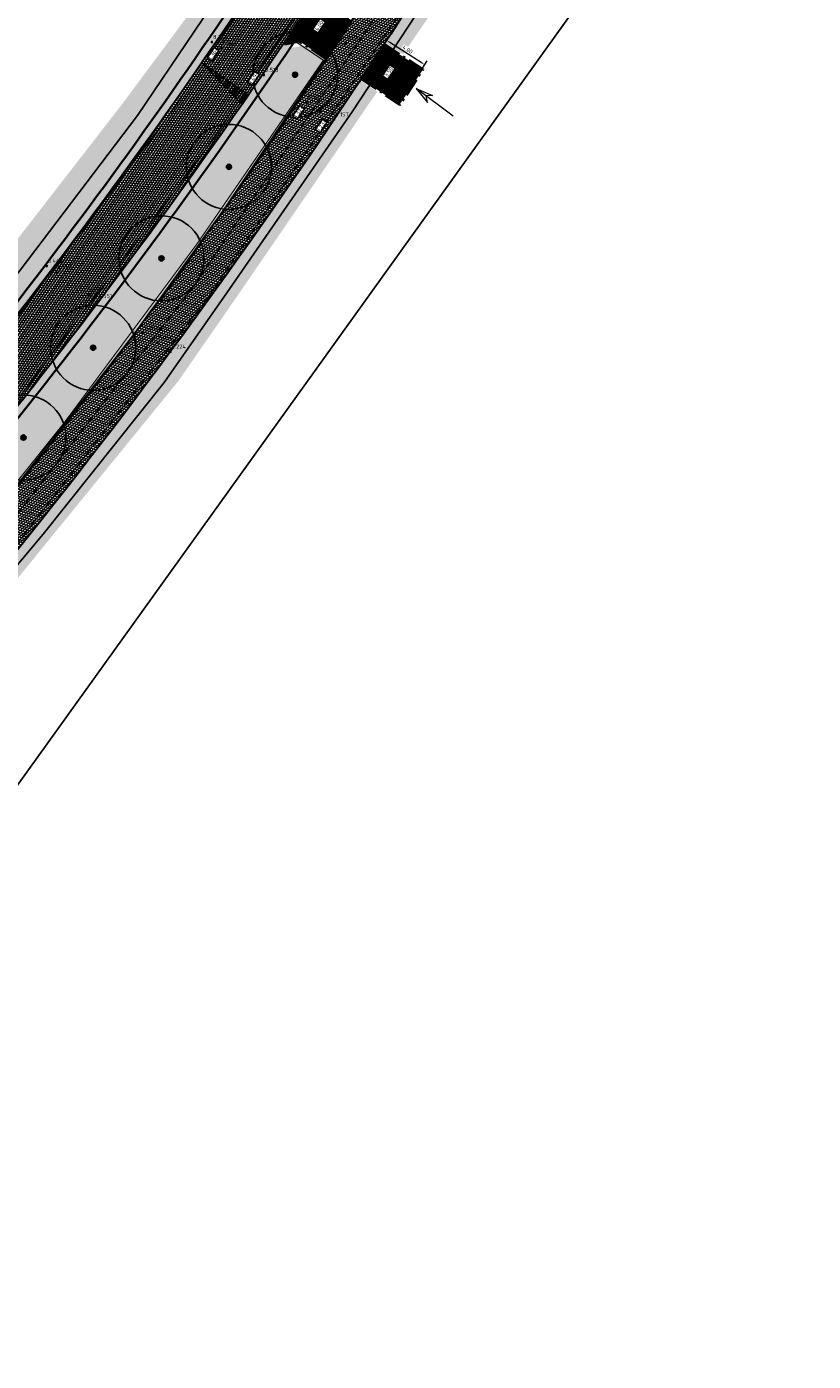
# Model space of a CAD drawing. Header units: metres. Extents: x 157685 to 160831, y 403691 to 406312.
# Tile 57 of 134: x 159515 to 159585, y 404502 to 404619. Entities that reach past the tile are written whole.
import ezdxf

# ---------------------------------------------------------------- set-up
doc = ezdxf.new("R2010")
doc.units = ezdxf.units.M
doc.header["$PDMODE"] = 35
for name, pattern in [('VH-OPSLUITBAND_120X250', [26, 16, -4, 2, -4]), ('VW-1-3_STREEP', [4, 1, -3]), ('VW-30-270_STREEP', [3, 0.3, -2.7])]:
    doc.linetypes.add(name, pattern=pattern)
doc.layers.get('Defpoints').update_dxf_attribs({"color": 171})
for name, color, linetype, lineweight in [('B-WE-GR-BOOM-S (ingemeten)', 90, 'Continuous', 25), ('B-WE-OG-HOOGTEPUNT-S', 7, 'Continuous', 25), ('B-WE-OG-HOOGTEPUNT-T18', 10, 'Continuous', 18), ('B-WE-OG-TOPOGRAFIE_INRIT-G', 10, 'Continuous', 18), ('N-WE-GR-DOORWORTELBARE RUIMTE-G', 80, 'Continuous', 35), ('N-WE-GR-GRAS-A', 62, 'Continuous', 18), ('N-WE-GW-HOOGTE_AFWERKHOOGTE-T25', 7, 'Continuous', 25), ('N-WE-VH-GESLOTENVERHARDING_ASFALT-A-200', 253, 'Continuous', 18), ('N-WE-VH-HALFVERHARDING_GESTABILISEERD GRAS-A-200', 190, 'Continuous', 18), ('N-WE-VH-HALFVERHARDING_GRASBETONSTEEN-G', 7, 'Continuous', 35), ('N-WE-VH-KANTOPSLUITING_OPSLUITBAND_120X250-G', 4, 'VH-OPSLUITBAND_120X250', 35), ('N-WE-VH-KANTVERHARDING-G', 7, 'Continuous', 30), ('N-WE-VH-M', 7, 'Continuous', 18), ('N-WE-VH-OPENVERHARDING_BETONSTRAATSTEEN-A-200', 252, 'Continuous', 18), ('N-WE-VH-VERHARDING_ASFALT-A', 252, 'Continuous', 18), ('N-WE-VW-MARKERING_LANGS_STREEP_13_010-G', 7, 'VW-1-3_STREEP', 13), ('N-WE-VW-MARKERING_LANGS_STREEP_30270_010-G', 7, 'VW-30-270_STREEP', 13), ('N-WE-VW-MARKERING_LANGS_STREEP_DOORGETROKKEN_010-G', 7, 'Continuous', 13)]:
    doc.layers.add(name, color=color, linetype=linetype, lineweight=lineweight)
doc.layers.add('Iv-a-afwateringsprofiel', color=5, linetype='Continuous')
doc.styles.add('NLCS-ISO', font='NLCS-ISO.TTF')
doc.styles.add('NLCS-ISO-M200-T18', font='NLCS-ISO.TTF', dxfattribs={"height": 0.36})
doc.dimstyles.new('NLCS-M200-T18-PIJL_L2_H2', dxfattribs={"dimscale": 0.2, "dimtxt": 0.36, "dimasz": 1.8, "dimexe": 2, "dimexo": 2, "dimgap": 0.7, "dimtad": 1, "dimzin": 0, "dimdsep": 46, "dimtxsty": 'NLCS-ISO-M200-T18', "dimcen": 0, "dimdle": 2, "dimclrd": 256, "dimclre": 256, "dimclrt": 256, "dimazin": 0, "dimtfac": 1, "dimtofl": 0, "dimtmove": 0, "dimatfit": 3, "dimfxl": 2, "dimfxlon": 1, "dimtfill": 1, "dimtfillclr": 256, "dimtolj": 1, "dimtzin": 0, "dimlwd": -1, "dimlwe": -1, "dimarcsym": 0})
pattern_1 = [(0, (0, 0), (1, 1), [0.12, -0.8]), (45, (0.4, 0.2), (-0.1131370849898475, 1.866761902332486), [0.12, -0.8]), (29.99999999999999, (0.08, 0.12), (0.2274613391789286, 1.286025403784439), [0.12, -0.8]), (15, (0.32, 0.48), (0.3856270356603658, 0.7244941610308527), [0.12, -0.8]), (135, (0.16, 2), (-0.02828427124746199, -0.6505382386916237), [0.12, -0.8]), (150, (1.2, 0.4), (0.2156921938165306, -0.5864101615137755), [0.12, -0.8]), (165, (0.24, 0.04), (0.1434520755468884, -0.7010146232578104), [0.12, -0.8]), (85, (0.4, 0.4), (-0.872677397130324, 1.040016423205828), [0.12, -0.8]), (99.99999999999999, (0, 0), (-1.112117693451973, 0.7787131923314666), [0.12, -0.7999999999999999])]
pattern_2 = [(0, (0, 0), (0.1875, 0.1875), [0.1875, -0.1875]), (90, (0.09375, 0.09375), (-0.1875, 0.1875), [0.1875, -0.1875])]

# ---------------------------------------------------------------- blocks, each defined once
blk = doc.blocks.new('inrit')
at = {"linetype": 'Continuous'}
for p, q in [((0, 0), (4.063885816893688, -4.547473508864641e-13)), ((4.063885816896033, 8.682832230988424e-11), (2.532355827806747, 0.380481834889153)), ((2.532355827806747, 0.380481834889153), (2.971105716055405, 6.652101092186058e-11)), ((4.063885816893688, -4.547473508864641e-13), (2.532355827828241, -0.3804818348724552)), ((2.532355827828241, -0.3804818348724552), (2.971105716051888, -6.438938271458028e-11))]:
    blk.add_line(p, q, dxfattribs=at)
blk = doc.blocks.new('*D781')
at = {"layer": 'Defpoints', "color": 0, "transparency": 16777216}
for p in [(159548.4612509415, 404616.7183024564), (159548.4612509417, 404616.7183024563), (159546.5204969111, 404613.8056621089)]:
    blk.add_point(p, dxfattribs=at)
at = {"layer": 'N-WE-VH-M', "transparency": 16777216}
for p, q in [((159546.720117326, 404614.1052479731), (159548.2616305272, 404616.418716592)), ((159548.4612509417, 404616.7183024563), (159548.7941241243, 404616.4965019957)), ((159546.5204969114, 404613.8056621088), (159546.853370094, 404613.5838616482))]:
    blk.add_line(p, q, dxfattribs=at)
for points in [[(159548.2116995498, 404616.4519866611), (159548.3115615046, 404616.385446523), (159548.4612509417, 404616.7183024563)], [(159546.6701863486, 404614.1385180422), (159546.7700483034, 404614.0719779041), (159546.5204969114, 404613.8056621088)]]:
    blk.add_solid(points, dxfattribs=at)
at = {"layer": 'N-WE-VH-M', "transparency": 16777216, "insert": (159547.2245753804, 404615.4394226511), "char_height": 0.36, "attachment_point": 5, "rotation": 56.323637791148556, "style": 'NLCS-ISO-M200-T18', "bg_fill": 3, "box_fill_scale": 1.1, "bg_fill_color": 256, "bg_fill_true_color": 13158600, "bg_fill_transparency": 0}
blk.add_mtext('\\A1;3.50', dxfattribs=at)
blk = doc.blocks.new('*D782')
at = {"layer": 'Defpoints', "color": 0, "transparency": 16777216}
for p in [(159546.6201139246, 404617.6085476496), (159547.0318630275, 404618.2506402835), (159549.9866744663, 404615.4497029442)]:
    blk.add_point(p, dxfattribs=at)
at = {"layer": 'N-WE-VH-M', "transparency": 16777216}
for p, q in [((159546.8360365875, 404617.9452632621), (159547.2477856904, 404618.587355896)), ((159550.0953795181, 404616.2861259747), (159547.3349070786, 404618.0563098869)), ((159550.2025971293, 404615.7864185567), (159550.6143462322, 404616.4285111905))]:
    blk.add_line(p, q, dxfattribs=at)
for points in [[(159547.3672954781, 404618.1068172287), (159547.3025186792, 404618.0058025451), (159547.0318630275, 404618.2506402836)], [(159550.1277679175, 404616.3366333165), (159550.0629911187, 404616.2356186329), (159550.3984235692, 404616.0917955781)]]:
    blk.add_solid(points, dxfattribs=at)
at = {"layer": 'N-WE-VH-M', "transparency": 16777216, "insert": (159548.8878814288, 404617.4405904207), "char_height": 0.36, "attachment_point": 5, "rotation": 327.3295218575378, "style": 'NLCS-ISO-M200-T18', "bg_fill": 3, "box_fill_scale": 1.1, "bg_fill_color": 256, "bg_fill_true_color": 13158600, "bg_fill_transparency": 0}
blk.add_mtext('\\A1;4.00', dxfattribs=at)
blk = doc.blocks.new('*D783')
at = {"layer": 'Defpoints', "color": 0, "transparency": 16777216}
for p in [(159542.4052390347, 404621.049602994), (159542.4528786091, 404621.0178597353), (159540.1872344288, 404617.7208711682)]:
    blk.add_point(p, dxfattribs=at)
at = {"layer": 'N-WE-VH-M', "transparency": 16777216}
for p, q in [((159542.4528786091, 404621.0178597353), (159542.7857517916, 404620.7960592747)), ((159540.4344944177, 404617.9887137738), (159542.2532581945, 404620.718273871)), ((159540.2348740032, 404617.6891279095), (159540.5677471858, 404617.4673274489))]:
    blk.add_line(p, q, dxfattribs=at)
for points in [[(159542.2033272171, 404620.75154394), (159542.3031891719, 404620.6850038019), (159542.4528786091, 404621.0178597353)], [(159540.3845634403, 404618.0219838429), (159540.4844253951, 404617.9554437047), (159540.2348740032, 404617.6891279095)]]:
    blk.add_solid(points, dxfattribs=at)
at = {"layer": 'N-WE-VH-M', "transparency": 16777216, "insert": (159541.0775777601, 404619.5309341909), "char_height": 0.36, "attachment_point": 5, "rotation": 56.323637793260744, "style": 'NLCS-ISO-M200-T18', "bg_fill": 3, "box_fill_scale": 1.1, "bg_fill_color": 256, "bg_fill_true_color": 13158600, "bg_fill_transparency": 0}
blk.add_mtext('\\A1;4.00', dxfattribs=at)
blk = doc.blocks.new('SGR-BOOM_01')
at = {"ltscale": 0.1}
h = blk.add_hatch(color=256, dxfattribs=at)
edge = h.paths.add_edge_path()
edge.add_arc((7.366995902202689e-12, -5.115907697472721e-12), 0.15, 0, 360)
for centre, radius in [((0, 0), 2.5), ((7.366995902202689e-12, -5.115907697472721e-12), 0.04499999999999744)]:
    blk.add_circle(centre, radius)
blk.add_circle((7.366995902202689e-12, -5.115907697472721e-12), 0.15, dxfattribs=at)
blk = doc.blocks.new('SOG-HOOGTEPUNT-SO')
for p, q in [((-0.5, 0), (0.5, 0)), ((0, 0.5), (0, -0.5))]:
    blk.add_line(p, q)
blk = doc.blocks.new('*U876')
h = blk.add_hatch()
h.set_pattern_fill('AMO-BODEM_LEEM', color=256, scale=0.1, angle=135, pattern_type=2)
h.set_pattern_definition([(270, (2.000263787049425, -1.52950818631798), (0.25, -5.551115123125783e-17), [])])
h.paths.add_polyline_path([(5.000263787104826, 0), (5.000263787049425, -1), (0, 0)])
blk.add_lwpolyline([(5.000263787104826, 0), (5.000263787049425, -1), (0, 0)], close=True)

msp = doc.modelspace()

# ---------------------------------------------------------------- hatches: boundary and pattern name
at = {"layer": 'N-WE-GR-GRAS-A'}
h = msp.add_hatch(dxfattribs=at)
h.set_pattern_fill('AGR-GRAS_01-SO', color=256, scale=0.04, pattern_type=2)
h.set_pattern_definition(pattern_1)
h.paths.add_polyline_path([(159579.2250882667, 404669.007062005), (159579.4548592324, 404669.4049986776), (159577.3377705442, 404670.5444920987), (159569.9460748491, 404656.8453149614, -0.02051645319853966), (159546.911297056, 404618.0514843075), (159548.4815687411, 404617.0051789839), (159551.219, 404620.997), (159553.19, 404623.871), (159558.2951053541, 404632.7238371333), (159563.1091536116, 404641.0719479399), (159567.4356162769, 404648.5745295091), (159573.9518196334, 404659.8743721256)])
edge = h.paths.add_edge_path()
edge.add_line((159453.6258340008, 404499.9359977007), (159455.8691789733, 404497.994507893))
edge.add_line((159455.8691789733, 404497.994507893), (159456.78, 404499.98))
edge.add_line((159456.78, 404499.98), (159469.978729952, 404516.1753514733))
edge.add_line((159469.978729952, 404516.1753514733), (159495.9865078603, 404548.0878995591))
edge.add_line((159495.9865078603, 404548.0878995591), (159508.1128762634, 404562.9674219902))
edge.add_line((159508.1128762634, 404562.9674219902), (159515.4765263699, 404572.0029051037))
edge.add_line((159515.4765263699, 404572.0029051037), (159522.2517508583, 404580.3163672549))
edge.add_line((159522.2517508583, 404580.3163672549), (159528.657193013, 404588.1760921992))
edge.add_line((159528.657193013, 404588.1760921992), (159533.5569171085, 404595.2398400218))
edge.add_line((159533.5569171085, 404595.2398400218), (159543.9979499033, 404610.4661607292))
edge.add_line((159543.9979499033, 404610.4661607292), (159545.4164796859, 404612.5658099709))
edge.add_line((159545.4164796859, 404612.5658099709), (159546.2194060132, 404613.7058706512))
edge.add_line((159546.2194060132, 404613.7058706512), (159544.717494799, 404614.7066259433))
edge.add_arc((159085.911567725, 404918.0168982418), 550.0000000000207, 320.30704774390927, 326.5318590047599, ccw=False)
edge.add_line((159509.1245346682, 404566.7466538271), (159459.2459142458, 404506.652526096))
edge.add_arc((158612.8199803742, 405209.1930149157), 1099.99999998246, 319.8508843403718, 320.3070477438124, ccw=False)
h = msp.add_hatch(dxfattribs=at)
h.set_pattern_fill('AGR-GRAS_01-SO', color=256, scale=0.04, pattern_type=2)
h.set_pattern_definition(pattern_1)
edge = h.paths.add_edge_path()
edge.add_line((159496.0445879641, 404576.8292112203), (159500.2259648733, 404577.2797192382))
edge.add_line((159500.2259648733, 404577.2797192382), (159509.5451644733, 404588.938825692))
edge.add_arc((159127.9655810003, 404894.3210877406), 488.7343905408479, 321.3293351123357, 329.9715574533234)
edge.add_line((159551.1006189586, 404649.7438113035), (159550.5647451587, 404651.2094726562))
edge.add_line((159550.5647451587, 404651.2094726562), (159549.8952221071, 404652.3636053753))
edge.add_line((159549.8952221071, 404652.3636053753), (159548.3235429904, 404653.8850053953))
edge.add_line((159548.3235429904, 404653.8850053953), (159548.3095181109, 404653.8611360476))
edge.add_line((159548.3095181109, 404653.8611360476), (159547.668, 404650.844))
edge.add_line((159547.668, 404650.844), (159547.159, 404648.909))
edge.add_line((159547.159, 404648.909), (159545.895, 404646.406))
edge.add_line((159545.895, 404646.406), (159542.6197639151, 404640.764674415))
edge.add_line((159542.6197639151, 404640.764674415), (159538.919, 404634.669))
edge.add_line((159538.919, 404634.669), (159535.7032475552, 404629.25808141))
edge.add_line((159535.7032475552, 404629.25808141), (159531.689, 404623.373))
edge.add_line((159531.689, 404623.373), (159527.7748040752, 404618.0830172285))
edge.add_line((159527.7748040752, 404618.0830172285), (159523.6685, 404612.5625))
edge.add_line((159523.6685, 404612.5625), (159513.007, 404598.8095))
edge.add_line((159513.007, 404598.8095), (159505.6242187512, 404588.969957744))
edge.add_line((159505.6242187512, 404588.969957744), (159501.8665504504, 404584.0444514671))
edge.add_line((159501.8665504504, 404584.0444514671), (159498.3902097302, 404580.052135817))
edge.add_line((159498.3902097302, 404580.052135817), (159497.371, 404579.134))
edge.add_line((159497.371, 404579.134), (159496.0445879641, 404576.8292112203))
h = msp.add_hatch(dxfattribs=at)
h.set_pattern_fill('AGR-GRAS_01-SO', color=256, scale=0.04, pattern_type=2)
h.set_pattern_definition(pattern_1)
edge = h.paths.add_edge_path()
edge.add_arc((159121.4782948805, 404899.1231978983), 503.2000000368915, 321.3644282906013, 325.9740627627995)
edge.add_line((159538.522578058, 404617.5485081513), (159539.844095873, 404617.8096759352))
edge.add_line((159539.844095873, 404617.8096759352), (159541.7386492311, 404616.5472948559))
edge.add_arc((159085.9115677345, 404918.0168982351), 546.4999999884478, 320.3070477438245, 326.52061150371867, ccw=False)
edge.add_line((159506.4313612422, 404568.982009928), (159502.4136135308, 404564.1413980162))
edge.add_line((159502.4136135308, 404564.1413980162), (159499.6694688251, 404566.3330759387))
edge.add_line((159499.6694688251, 404566.3330759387), (159514.544415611, 404584.9428917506))
at = {"layer": 'N-WE-VH-GESLOTENVERHARDING_ASFALT-A-200', "true_color": 0xcf7363}
h = msp.add_hatch(dxfattribs=at)
h.set_pattern_fill('AVH-ASFALT-SO', color=23, scale=0.2, angle=90, pattern_type=2)
h.set_pattern_definition([(162.0033148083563, (158890.0418720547, 404357.8260220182), (-0.0617923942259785, -0.1902148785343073), []), (222.0033148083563, (158890.0418720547, 404357.8260220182), (0.1338347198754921, -0.1486212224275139), [])])
edge = h.paths.add_edge_path()
edge.add_line((159253.1060315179, 404346.7421801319), (159251.5295873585, 404349.8670519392))
edge.add_line((159251.5295873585, 404349.8670519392), (159247.4561724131, 404347.8120840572))
edge.add_arc((159181.4707240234, 404478.610289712), 146.5000000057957, 287.0872649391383, 296.7701601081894, ccw=False)
edge.add_line((159224.5165077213, 404338.5770418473), (159183.3511629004, 404325.9229432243))
edge.add_arc((159166.7498879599, 404379.9289398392), 56.50000000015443, 251.76502299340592, 287.08726493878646, ccw=False)
edge.add_line((159149.0702026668, 404326.2663017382), (159006.9274350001, 404373.096638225))
edge.add_arc((158977.6699027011, 404284.2920955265), 93.50000000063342, 71.76502299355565, 102.0033148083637)
edge.add_line((158958.224868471, 404375.7477713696), (158896.1344402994, 404362.5462889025))
edge.add_line((158896.1344402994, 404362.5462889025), (158896.0895711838, 404358.9585128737))
edge.add_line((158896.0895711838, 404358.9585128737), (158958.9527574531, 404372.3242968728))
edge.add_arc((158977.6699027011, 404284.2920955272), 89.99999999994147, 71.76502299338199, 102.00331480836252, ccw=False)
edge.add_line((159005.8322332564, 404369.7724040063), (159147.975000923, 404322.9420675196))
edge.add_arc((159166.7498879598, 404379.9289398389), 59.99999999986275, 251.7650229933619, 287.0872649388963)
edge.add_line((159184.3795604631, 404322.5774390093), (159225.5449052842, 404335.2315376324))
edge.add_arc((159181.470724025, 404478.6102897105), 150.0000000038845, 287.0872649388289, 291.9126172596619)
edge.add_arc((159238.5691145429, 404336.6639132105), 3.000000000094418, 26.937080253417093, 111.9126172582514, ccw=False)
edge.add_line((159241.2436281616, 404338.0229484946), (159241.6854861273, 404337.1533940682))
edge.add_line((159241.6854861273, 404337.1533940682), (159243.4758799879, 404338.0448847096))
edge.add_line((159243.4758799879, 404338.0448847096), (159243.2497899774, 404338.4898185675))
edge.add_arc((159245.9243035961, 404339.8488538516), 2.999999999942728, 114.9144922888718, 206.9370802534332, ccw=False)
edge.add_arc((159181.4707239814, 404478.6102897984), 150.0000001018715, 294.9144922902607, 296.7701601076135)
edge.add_line((159249.0326165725, 404344.6872122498), (159253.1060315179, 404346.7421801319))
edge = h.paths.add_edge_path()
edge.add_line((159369.5069096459, 404414.1288596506), (159372.0303652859, 404411.7035407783))
edge.add_line((159372.0303652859, 404411.7035407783), (159405.9060386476, 404446.9499407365))
edge.add_arc((158612.8199803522, 405209.1930149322), 1100.000000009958, 316.1360561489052, 320.3070477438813)
edge.add_line((159459.2459142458, 404506.652526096), (159509.1245346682, 404566.7466538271))
edge.add_arc((159085.911567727, 404918.0168982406), 549.9999999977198, 320.3070477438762, 331.3138853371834)
edge.add_line((159568.4059524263, 404654.0108969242), (159565.0310872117, 404655.1352974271))
edge.add_arc((159085.9115677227, 404918.0168982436), 546.5000000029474, 320.3070477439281, 331.24746020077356, ccw=False)
edge.add_line((159506.4313612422, 404568.982009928), (159456.5527408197, 404508.8878821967))
edge.add_arc((158612.8199803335, 405209.1930149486), 1096.500000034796, 316.1360561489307, 320.3070477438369, ccw=False)
edge.add_line((159403.3825830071, 404449.3752596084), (159369.5069096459, 404414.1288596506))
at = {"layer": 'N-WE-VH-HALFVERHARDING_GESTABILISEERD GRAS-A-200'}
h = msp.add_hatch(dxfattribs=at)
h.set_pattern_fill('AVH-GRAS_GESTABILISEERD-SO', color=256, scale=0.2, pattern_type=2)
h.set_pattern_definition(pattern_2)
edge = h.paths.add_edge_path()
edge.add_line((159489.3916860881, 404562.6039809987), (159489.2879344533, 404563.5953185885))
edge.add_line((159489.2879344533, 404563.5953185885), (159486.097698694, 404559.6040639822))
edge.add_arc((158674.2886782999, 405196.7226511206), 1031.966074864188, 319.38103026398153, 321.87470241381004, ccw=False)
edge.add_line((159457.6085175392, 404524.8863547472), (159458.1438940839, 404524.4353869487))
edge.add_arc((158121.6145910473, 405650.2442842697), 1747.500000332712, 319.8913043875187, 321.3644282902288)
edge.add_line((159486.6444917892, 404559.1670087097), (159489.3916860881, 404562.6039809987))
edge = h.paths.add_edge_path()
edge.add_line((159551.5318165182, 404649.0027897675), (159551.1268258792, 404649.6991015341))
edge.add_arc((159121.4782949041, 404899.123197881), 496.8000000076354, 321.36442829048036, 329.86352586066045, ccw=False)
edge.add_line((159509.5451644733, 404588.938825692), (159500.2259648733, 404577.2797192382))
edge.add_line((159500.2259648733, 404577.2797192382), (159501.1824617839, 404577.3552380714))
edge.add_line((159501.1824617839, 404577.3552380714), (159510.0919575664, 404588.501770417))
edge.add_arc((159121.4782949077, 404899.1231978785), 497.5000000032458, 321.3644282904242, 329.8175898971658)
edge = h.paths.add_edge_path()
edge.add_line((159554.6521964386, 404655.8730981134), (159555.4126644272, 404655.7978745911))
edge.add_arc((159121.4782949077, 404899.1231978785), 497.5000000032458, 330.7188100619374, 331.0613711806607)
edge.add_line((159556.8596981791, 404658.3966233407), (159556.2554369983, 404658.7504109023))
edge.add_arc((159121.4782949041, 404899.123197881), 496.8000000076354, 330.6834811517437, 331.0633580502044, ccw=False)
h = msp.add_hatch(dxfattribs=at)
h.set_pattern_fill('AVH-GRAS_GESTABILISEERD-SO', color=256, scale=0.2, pattern_type=2)
h.set_pattern_definition(pattern_2)
edge = h.paths.add_edge_path()
edge.add_line((159498.5830501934, 404564.9738743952), (159498.0362571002, 404565.41092967))
edge.add_line((159498.0362571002, 404565.41092967), (159490.550156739, 404556.0451853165))
edge.add_arc((158121.6145912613, 405650.2442840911), 1752.50000005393, 319.8913043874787, 321.3644282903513, ccw=False)
edge.add_line((159461.9680122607, 404521.2141883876), (159462.4919925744, 404520.7496914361))
edge.add_arc((155110.6306709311, 408121.0682736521), 5648.096215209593, 320.3988604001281, 320.8562941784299)
edge.add_line((159491.0969498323, 404555.6081300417), (159498.5830501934, 404564.9738743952))
edge = h.paths.add_edge_path()
edge.add_line((159538.8609755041, 404618.0505616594), (159537.8869618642, 404617.8580701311))
edge.add_arc((159121.4782949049, 404899.1231978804), 502.500000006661, 321.3644282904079, 325.96276204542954, ccw=False)
edge.add_line((159513.9976225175, 404585.3799470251), (159499.1226516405, 404566.7701010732))
edge.add_line((159499.1226516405, 404566.7701010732), (159499.6694447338, 404566.3330457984))
edge.add_line((159499.6694447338, 404566.3330457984), (159514.4663023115, 404585.005328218))
edge.add_arc((159143.5612071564, 404884.342065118), 476.6267634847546, 321.0949430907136, 326.0340393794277)
edge = h.paths.add_edge_path()
edge.add_line((159541.3982866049, 404623.1278164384), (159541.5920209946, 404622.1502595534))
edge.add_arc((159121.8726404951, 404898.8949095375), 502.7444277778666, 326.6008838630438, 331.0440614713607)
edge.add_line((159561.7701314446, 404655.4977913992), (159561.16589214, 404655.851607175))
edge.add_arc((159121.478294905, 404899.1231978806), 502.5000000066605, 326.68479930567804, 331.04499852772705, ccw=False)
at = {"layer": 'N-WE-VH-OPENVERHARDING_BETONSTRAATSTEEN-A-200'}
h = msp.add_hatch(dxfattribs=at)
h.set_pattern_fill('AVH-BSS_KEIFORMAAT_HALFST-SO', color=256, scale=0.1, angle=90, pattern_type=2)
h.set_pattern_definition([(145.5636109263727, (159545.7106483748, 404614.0405033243), (-0.1459757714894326, -0.02722267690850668), [0.105, -0.105]), (235.5636109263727, (159545.7106483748, 404614.0405033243), (0.08659922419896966, -0.05937654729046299), [])])
edge = h.paths.add_edge_path()
edge.add_line((159543.9965020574, 404619.9893106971), (159541.5786662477, 404621.6003659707))
edge.add_line((159541.5786662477, 404621.6003659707), (159541.3018072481, 404622.9973581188))
edge.add_arc((159120.9695372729, 404899.4578305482), 503.0999999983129, 325.9819883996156, 326.6663251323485, ccw=False)
edge.add_line((159537.9698800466, 404617.9967779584), (159539.3606616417, 404618.2716341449))
edge.add_line((159539.3606616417, 404618.2716341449), (159541.8028326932, 404616.6443637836))
edge.add_arc((159085.9115668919, 404918.016898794), 546.5000009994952, 326.532811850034, 326.9521892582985)
h = msp.add_hatch(dxfattribs=at)
h.set_pattern_fill('AVH-BSS_KEIFORMAAT_HALFST-SO', color=256, scale=0.1, angle=90, pattern_type=2)
h.set_pattern_definition([(145.5636109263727, (159546.2099581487, 404613.7078026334), (-0.1459757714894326, -0.02722267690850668), [0.105, -0.105]), (235.5636109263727, (159546.2099581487, 404613.7078026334), (0.08659922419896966, -0.05937654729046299), [])])
edge = h.paths.add_edge_path()
edge.add_line((159550.0936555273, 404615.6262333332), (159546.765445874, 404617.8438900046))
edge.add_arc((159085.9021233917, 404918.0188279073), 549.9999957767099, 326.5579027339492, 326.9225224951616, ccw=False)
edge.add_line((159544.8458688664, 404614.9171389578), (159548.1739465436, 404612.6995702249))
edge.add_line((159548.1739465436, 404612.6995702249), (159550.0936555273, 404615.6262333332))
at = {"layer": 'N-WE-VH-VERHARDING_ASFALT-A'}
h = msp.add_hatch(dxfattribs=at)
h.set_pattern_fill('AVH-ASFALT', color=256, scale=0.2, angle=90, pattern_type=2)
h.set_pattern_definition([(355.6069263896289, (158844.5507043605, 404349.5946988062), (0.01531969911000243, 0.199412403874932), []), (55.60692638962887, (158844.5507043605, 404349.5946988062), (-0.1650363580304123, 0.112973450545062), [])])
h.paths.add_polyline_path([(159490.550156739, 404556.0451853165), (159513.9976225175, 404585.3799470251, 0.04516852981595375), (159563.9566673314, 404660.9653931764), (159581.4923918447, 404693.5453829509), (159579.7718625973, 404700.8985033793), (159559.5538974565, 404663.3351225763, -0.04516852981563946), (159510.0919575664, 404588.501770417), (159486.6444917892, 404559.1670087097, -0.02016670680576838), (159394.3004534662, 404452.7356426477), (159378.2814496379, 404435.7109974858, -0.08581840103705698), (159334.018846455, 404402.4376224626), (159311.9556014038, 404391.136048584), (159313.3724200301, 404386.2439976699), (159336.2983675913, 404397.9874782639, 0.08581840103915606), (159381.922897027, 404432.2846494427), (159385.6609474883, 404436.2573673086), (159397.941900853, 404449.3092946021, 0.02016670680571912)])

# ---------------------------------------------------------------- linework, layer by layer
at = {"layer": 'Defpoints'}
msp.add_lwpolyline([(159485.8753094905, 404512.7402766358), (159598.9923484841, 404670.3249953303), (159556.8177704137, 404700.5987264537), (159443.7007314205, 404543.0140077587)], close=True, dxfattribs=at)
for points in [[(159546.5898328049, 404643.4831197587), (159525.0756006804, 404611.6019615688), (159501.0137437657, 404579.9490714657), (159496.629518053, 404578.0791359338), (159494.0594498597, 404579.0991007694), (159493.5642089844, 404578.7102050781), (159491.0617675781, 404575.8659667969), (159487.632698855, 404574.256588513), (159486.4201507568, 404572.9109039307), (159485.4623269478, 404570.181091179), (159486.7058460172, 404568.6200510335), (159487.6972894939, 404566.2831322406), (159487.4122336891, 404563.1630699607), (159464.4944986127, 404535.7928182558), (159437.0103563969, 404503.0651510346), (159410.943379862, 404473.4471145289), (159383.1402533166, 404443.5816233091), (159359.2200813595, 404420.3188932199)], [(159368.8800170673, 404407.0709151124), (159409.8846412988, 404449.5533679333), (159433.6816379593, 404475.417841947), (159451.7360034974, 404495.6823665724), (159451.4221206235, 404497.1496543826), (159452.8469695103, 404498.0089469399), (159453.5024760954, 404499.6233198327), (159457.420049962, 404502.195046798), (159480.5840653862, 404531.0306694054), (159502.7678063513, 404558.0267042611), (159516.7375779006, 404574.6956145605), (159527.4320175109, 404588.0570825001), (159532.9328639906, 404595.9643169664), (159544.0037135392, 404611.9376033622), (159553.2160807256, 404625.9548317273)]]:
    msp.add_lwpolyline(points, dxfattribs=at)
at = {"layer": 'N-WE-GR-DOORWORTELBARE RUIMTE-G', "const_width": 0.1}
msp.add_lwpolyline([(159541.4618533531, 404616.4913980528), (159539.0622102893, 404618.0903311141)], dxfattribs=at)
msp.add_lwpolyline([(159541.4618533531, 404616.4913980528, -0.02702715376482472), (159506.277465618, 404569.1097445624), (159456.3988451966, 404509.0156168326, -0.001877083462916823), (159451.1179568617, 404502.7015481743, -0.001877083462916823)], format="xyb", dxfattribs=at)
at = {"layer": 'N-WE-VH-HALFVERHARDING_GRASBETONSTEEN-G'}
for points in [[(159551.1268258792, 404649.6991015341, -0.0371013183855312), (159509.5451644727, 404588.9388256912), (159500.2259648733, 404577.2797192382)], [(159538.8611290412, 404618.0505920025, -0.02041701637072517), (159514.5444156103, 404584.9428917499), (159499.6694447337, 404566.3330457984)]]:
    msp.add_lwpolyline(points, format="xyb", dxfattribs=at)
at = {"layer": 'N-WE-VH-KANTOPSLUITING_OPSLUITBAND_120X250-G', "ltscale": 0.1, "flags": 128}
for points in [[(159541.7366461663, 404616.5442662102), (159539.3353382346, 404618.1443086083), (159537.8745691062, 404617.8556209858)], [(159546.8392119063, 404617.9433005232), (159550.2671818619, 404615.6591714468), (159548.219022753, 404612.529699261), (159544.7895799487, 404614.8148097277)]]:
    msp.add_lwpolyline(points, dxfattribs=at)
at = {"layer": 'N-WE-VH-KANTVERHARDING-G'}
for points in [[(159808.3632259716, 405013.2505823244, -0.003682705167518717), (159804.8239452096, 405006.8334047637), (159797.5900122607, 404993.9427722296, -0.08414504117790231), (159777.1185378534, 404968.5901378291), (159743.6274273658, 404939.0008022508, 0.04762168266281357), (159704.354615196, 404897.0131901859), (159688.8631223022, 404876.9214717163, 0.04078858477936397), (159604.4502564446, 404746.7490080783), (159559.5538974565, 404663.3351225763, -0.04516852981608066), (159510.0919575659, 404588.5017704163), (159486.6444917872, 404559.1670087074, -0.02016670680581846), (159394.3004534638, 404452.7356426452), (159378.2814496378, 404435.7109974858)], [(159799.3294497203, 404957.5312500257), (159790.519768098, 404964.7741166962, 0.3683535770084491), (159780.1423641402, 404964.589784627), (159746.9379476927, 404935.2537427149, 0.04762168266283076), (159708.3142729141, 404893.9601407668), (159692.8227800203, 404873.8684222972, 0.04078858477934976), (159608.8530263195, 404744.3792786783), (159563.9566673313, 404660.9653931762, -0.04516852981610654), (159513.9976225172, 404585.3799470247), (159490.5501567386, 404556.0451853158, -0.02016670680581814), (159397.941900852, 404449.309294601), (159381.9228970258, 404432.2846494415)], [(159773.6812360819, 404953.5185455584), (159745.9610024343, 404929.4628856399, 0.04303694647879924), (159721.6180946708, 404904.3603853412), (159704.463918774, 404883.320726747, 0.0473388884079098), (159620.0789692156, 404757.1282419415), (159566.8658552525, 404658.5073159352, -0.04953312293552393), (159506.4313612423, 404568.982009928), (159456.552740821, 404508.8878821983, -0.01820139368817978), (159403.3825830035, 404449.3752596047), (159369.5069096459, 404414.1288596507, -0.1049384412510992), (159346.6593342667, 404398.6279704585), (159321.3924655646, 404388.3303108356, 0.02159958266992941), (159317.1932792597, 404386.4034822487), (159266.4712849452, 404360.4218841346, 0.07166867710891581), (159258.6755715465, 404354.8977700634, -0.07321687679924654), (159251.5295873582, 404349.8670519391), (159247.4561724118, 404347.8120840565, -0.04227475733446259), (159224.5165077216, 404338.5770418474), (159183.3511629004, 404325.9229432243, -0.1553543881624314), (159149.0702026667, 404326.2663017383), (159006.9274350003, 404373.096638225, 0.1327104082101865)], [(159775.4923605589, 404950.456105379), (159748.2549719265, 404926.8194590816, 0.04303694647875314), (159724.3307382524, 404902.1486971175), (159707.1765623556, 404881.1090385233, 0.04733888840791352), (159623.1591888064, 404755.4662409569), (159569.9460748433, 404656.8453149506, -0.04953312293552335), (159509.1245346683, 404566.7466538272), (159459.245914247, 404506.6525260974, -0.01820139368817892), (159405.9060386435, 404446.9499407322), (159372.0303652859, 404411.7035407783, -0.1049384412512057), (159347.9802859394, 404395.3868153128), (159322.7134172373, 404385.0891556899, 0.02159958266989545), (159318.7889440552, 404383.2883813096), (159268.0669497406, 404357.3067831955, 0.07166867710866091), (159261.0857138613, 404352.3598153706, -0.07321687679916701), (159253.1060315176, 404346.7421801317), (159249.0326165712, 404344.6872122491, -0.008097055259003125), (159244.6605079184, 404342.5696663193, -0.008097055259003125)]]:
    msp.add_lwpolyline(points, format="xyb", dxfattribs=at)
for points in [[(159541.8028326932, 404616.6443637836), (159539.3606616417, 404618.2716341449), (159537.9698800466, 404617.9967779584)], [(159546.7726717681, 404617.8434385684), (159550.1016001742, 404615.6253029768), (159548.1848737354, 404612.6966525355), (159544.8561200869, 404614.9146716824)]]:
    msp.add_lwpolyline(points, dxfattribs=at)
at = {"layer": 'N-WE-VW-MARKERING_LANGS_STREEP_13_010-G', "const_width": 0.1, "flags": 128}
for points in [[(158799.755988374, 404333.3379209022), (158842.5193889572, 404353.833066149, -0.05942676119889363), (158887.8579844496, 404369.2721047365), (158962.3527291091, 404385.1109561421, -0.04343754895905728), (158976.500963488, 404386.8553766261, -0.08918120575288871), (159005.2994184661, 404382.7372438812), (159140.8502955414, 404337.8280595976, 0.1551991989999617), (159194.0704367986, 404337.1901518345), (159205.7540358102, 404340.7526233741, 0.04429900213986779), (159246.3717878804, 404357.2046336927), (159334.1556177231, 404402.1706138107, 0.08581840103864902), (159378.4999364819, 404435.5054166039), (159382.2379869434, 404439.47813447), (159394.5189403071, 404452.5300617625, 0.020166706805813), (159486.8788316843, 404558.9796993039), (159510.3262974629, 404588.3144610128, 0.04516852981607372), (159559.818063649, 404663.1929388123), (159604.7144226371, 404746.6068243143, -0.04078858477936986), (159689.1007017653, 404876.7382887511), (159704.5921946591, 404896.8300072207, -0.04762168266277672), (159743.8260585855, 404938.7759786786), (159774.6323000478, 404965.9932373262)], [(159777.5456031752, 404962.6958649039), (159746.7393164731, 404935.4785662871, 0.04762168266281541), (159708.0766934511, 404894.1433237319), (159692.5852005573, 404874.0516052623, 0.0407885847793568), (159608.588860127, 404744.5214624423), (159563.6925011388, 404661.1075769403, -0.04516852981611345), (159513.7632826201, 404585.5672564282), (159490.3158168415, 404556.2324947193, -0.02016670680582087), (159397.7234140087, 404449.5148754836), (159385.442460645, 404436.4629481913), (159381.7044101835, 404432.4902303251, -0.0858184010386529), (159336.1615963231, 404398.2544869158), (159248.3777664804, 404353.2885067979, -0.04425765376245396), (159207.0786106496, 404336.5565294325), (159195.3537162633, 404332.9814473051, -0.1551991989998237), (159139.4665064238, 404333.6513231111), (159003.9156293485, 404378.5605073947, 0.1331344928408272), (158963.2677895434, 404380.8071596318), (158888.773044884, 404364.9683082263, 0.05942676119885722), (158844.4210459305, 404349.8652328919), (158801.657699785, 404329.3701137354)]]:
    msp.add_lwpolyline(points, format="xyb", dxfattribs=at)
at = {"layer": 'N-WE-VW-MARKERING_LANGS_STREEP_30270_010-G', "const_width": 0.1, "flags": 128}
msp.add_lwpolyline([(159792.9871328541, 404962.7455764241, -0.09940442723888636), (159785.5967136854, 404958.4193337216), (159783.6244482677, 404957.7405952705, 0.09611741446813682), (159776.4467524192, 404953.6013963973), (159774.3453758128, 404951.7778186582), (159747.1079871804, 404928.1411723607, 0.04303694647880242), (159722.9744164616, 404903.2545412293), (159705.8202405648, 404882.2148826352, 0.04733888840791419), (159621.619079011, 404756.2972414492), (159568.4059650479, 404657.6763154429, -0.04953312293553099), (159507.7779479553, 404567.8643318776), (159457.899327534, 404507.7702041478, -0.01820139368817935), (159404.6443108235, 404448.1626001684), (159370.7686374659, 404412.9162002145, -0.104938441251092), (159347.3198101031, 404397.0073928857), (159322.0529414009, 404386.7097332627, 0.021599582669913), (159317.9911116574, 404384.8459317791), (159267.2691173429, 404358.8643336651, 0.07166867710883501), (159259.8806427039, 404353.6287927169, -0.07321687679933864), (159252.3178094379, 404348.3046160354), (159248.2443944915, 404346.2496481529, -0.0422747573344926), (159225.0307065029, 404336.9042897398), (159183.8653616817, 404324.2501911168, -0.1553543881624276), (159148.5226017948, 404324.604184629), (159006.3798341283, 404371.4345211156, 0.1327104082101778), (158958.5888129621, 404374.0360341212), (158889.7091228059, 404359.3910389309, 0.06078308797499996), (158843.4892124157, 404343.5123458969), (158697.8283415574, 404272.730896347, 0.2964777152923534), (158667.8835065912, 404223.0035187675), (158671.599814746, 404115.0876769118), (158672.0481688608, 404104.0965963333)], format="xyb", dxfattribs=at)
at = {"layer": 'N-WE-VW-MARKERING_LANGS_STREEP_DOORGETROKKEN_010-G', "const_width": 0.1, "flags": 128}
for points in [[(159773.7795490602, 404953.4052558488), (159746.0593154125, 404929.3495959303, 0.04303694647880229), (159721.7343508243, 404904.2655987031), (159704.5801749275, 404883.2259401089, 0.0473388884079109), (159620.2109786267, 404757.0570133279), (159566.9978646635, 404658.4360873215, -0.04953312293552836), (159506.5467829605, 404568.8862089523), (159456.6681625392, 404508.7920812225, -0.01820139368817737), (159403.4907311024, 404449.2713173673), (159369.6150577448, 404414.0249174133, -0.1049384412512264), (159346.7159464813, 404398.4890638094), (159321.4490777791, 404388.1914041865, 0.02159958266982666), (159317.2616648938, 404386.2699779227), (159266.5396705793, 404360.2883798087, 0.07166867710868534), (159258.77886336, 404354.7890005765, -0.07321687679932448), (159251.5971492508, 404349.7331288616), (159247.5237343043, 404347.6781609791, -0.04227475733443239), (159224.5605819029, 404338.4336630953), (159183.3952370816, 404325.7795644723, -0.1553543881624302), (159149.0232654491, 404326.1238345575), (159006.8804977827, 404372.9541710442, 0.1327104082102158)], [(159775.3940475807, 404950.5693950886), (159748.1566589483, 404926.9327487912, 0.04303694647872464), (159724.2144820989, 404902.2434837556), (159707.0603062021, 404881.2038251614, 0.04733888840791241), (159623.0271793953, 404755.5374695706), (159569.8140654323, 404656.9165435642, -0.04953312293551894), (159509.00911295, 404566.8424548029), (159459.1304925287, 404506.7483270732, -0.01820139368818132), (159405.7978905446, 404447.0538829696), (159371.922217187, 404411.8074830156, -0.1049384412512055), (159347.9236737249, 404395.5257219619), (159322.6568050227, 404385.228062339, 0.02159958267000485), (159318.720558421, 404383.4218856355), (159267.9985641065, 404357.4402875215, 0.07166867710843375), (159260.9824220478, 404352.4685848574, -0.07321687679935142), (159253.0384696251, 404346.8761032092), (159248.9650546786, 404344.8211353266, -0.008097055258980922), (159244.5973181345, 404342.7057069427, -0.008097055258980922)]]:
    msp.add_lwpolyline(points, format="xyb", dxfattribs=at)

# ---------------------------------------------------------------- block references
at = {"layer": 'B-WE-GR-BOOM-S (ingemeten)', "xscale": 1.5, "yscale": 1.5, "zscale": 1.5}
for p in [(159538.9678600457, 404615.2134806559, 8.765242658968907), (159533.1282095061, 404607.0848849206, 8.895889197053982), (159527.1801356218, 404599.0154406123, 8.891572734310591), (159521.1588139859, 404591.132354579, 8.839822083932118), (159515.0101074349, 404583.2138878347, 8.895782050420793)]:
    msp.add_blockref('SGR-BOOM_01', p, dxfattribs=at)
at = {"layer": 'B-WE-OG-HOOGTEPUNT-S', "xscale": 0.2, "yscale": 0.2, "zscale": 0.2}
for p in [(159531.6248825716, 404618.0938721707, 8.369407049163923), (159532.4487673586, 404617.5711669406, 8.435826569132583), (159543.4514764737, 404618.0207000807, 8.21540797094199), (159545.9898572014, 404616.6363085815, 8.142008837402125), (159535.4395652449, 404615.6736859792, 8.518723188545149), (159536.2036083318, 404615.1889467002, 8.512767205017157), (159539.9691489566, 404612.799938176, 8.22521294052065), (159541.215908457, 404612.0089444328, 8.19386593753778), (159542.3968798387, 404611.2596892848, 8.157272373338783), (159517.0538352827, 404598.3489446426, 8.445164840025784), (159517.8833367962, 404597.7733314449, 8.513176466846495), (159520.8088932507, 404595.7432098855, 8.576751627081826), (159521.5248755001, 404595.2463707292, 8.550752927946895), (159525.5808974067, 404592.4317890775, 8.272765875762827), (159526.8181629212, 404591.5732175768, 8.254877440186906), (159527.9637977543, 404590.7782310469, 8.223808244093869)]:
    msp.add_blockref('SOG-HOOGTEPUNT-SO', p, dxfattribs=at)
at = {"layer": 'B-WE-OG-TOPOGRAFIE_INRIT-G', "rotation": 143.3953250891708}
msp.add_blockref('inrit', (159552.9044948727, 404611.5696706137), dxfattribs=at)
at = {"layer": 'Iv-a-afwateringsprofiel', "rotation": 325.3495974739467}
msp.add_blockref('*U876', (159530.739965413, 404616.2608019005), dxfattribs=at)

# ---------------------------------------------------------------- texts
at = {"layer": 'B-WE-OG-HOOGTEPUNT-T18', "style": 'NLCS-ISO'}
for s, p in [('8.369', (159531.7272006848, 404618.3657167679, 8.369407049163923)), ('8.215', (159543.5537945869, 404618.2925446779, 8.21540797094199)), ('8.436', (159532.5510854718, 404617.8430115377, 8.435826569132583)), ('8.519', (159535.5418833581, 404615.9455305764, 8.518723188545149)), ('8.142', (159546.0921753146, 404616.9081531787, 8.142008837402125)), ('8.513', (159536.305926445, 404615.4607912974, 8.512767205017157)), ('8.225', (159540.0714670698, 404613.0717827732, 8.22521294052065)), ('8.194', (159541.3182265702, 404612.28078903, 8.19386593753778)), ('8.157', (159542.4991979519, 404611.531533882, 8.157272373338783)), ('8.445', (159517.1561533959, 404598.6207892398, 8.445164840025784)), ('8.513', (159517.9856549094, 404598.0451760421, 8.513176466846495)), ('8.577', (159520.9112113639, 404596.0150544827, 8.576751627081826)), ('8.551', (159521.6271936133, 404595.5182153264, 8.550752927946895)), ('8.273', (159525.6832155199, 404592.7036336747, 8.272765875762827)), ('8.255', (159526.9204810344, 404591.845062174, 8.254877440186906)), ('8.224', (159528.0661158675, 404591.0500756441, 8.223808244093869))]:
    msp.add_text(s, height=0.3599999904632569, rotation=359.8908317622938, dxfattribs=at).set_placement(p)

# ---------------------------------------------------------------- next in the draw order: texts
at = {"layer": 'N-WE-GW-HOOGTE_AFWERKHOOGTE-T25', "char_height": 0.3599999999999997, "width": 0.9778270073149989, "attachment_point": 5, "style": 'NLCS-ISO-M200-T18', "bg_fill": 19, "box_fill_scale": 1.2, "bg_fill_color": 256, "bg_fill_transparency": 0}
for s, insert, rotation in [('8.36+', (159531.7229548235, 404617.0129741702), 56.30028761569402), ('8.49+', (159535.2935920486, 404614.894089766), 56.30028761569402), ('8.32+', (159539.2595240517, 404611.8842830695), 55.01196282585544), ('8.23+', (159541.2723045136, 404610.69726073), 56.05505017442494)]:
    msp.add_mtext(s, dxfattribs=dict(at, insert=insert, rotation=rotation))

# ---------------------------------------------------------------- next in the draw order: dimensions: what is measured, and where the dimension line sits
at = {"layer": 'N-WE-VH-M'}
for p1, p2, distance, picture, middle in [((159540.1872344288, 404617.7208711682), (159542.4052390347, 404621.0496029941), -0.057246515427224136, '*D783', (159541.0775777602, 404619.5309341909)), ((159546.5204969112, 404613.8056621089), (159548.4612509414, 404616.7183024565), -3.6324543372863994e-10, '*D781', (159547.2245753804, 404615.4394226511))]:
    dim = msp.add_aligned_dim(p1=p1, p2=p2, distance=distance, dimstyle='NLCS-M200-T18-PIJL_L2_H2', dxfattribs=at)
    dim.commit()
    dim.dimension.update_dxf_attribs({"geometry": picture, "text_midpoint": middle})

# ---------------------------------------------------------------- next in the draw order: dimensions: what is measured, and where the dimension line sits
dim = msp.add_aligned_dim(p1=(159549.9866744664, 404615.4497029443), p2=(159546.6201139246, 404617.6085476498), distance=-0.7627714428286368, dimstyle='NLCS-M200-T18-PIJL_L2_H2', dxfattribs=at)
dim.commit()
dim.dimension.update_dxf_attribs({"geometry": '*D782', "text_midpoint": (159548.8878814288, 404617.4405904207)})

doc.saveas('drawing.dxf')
